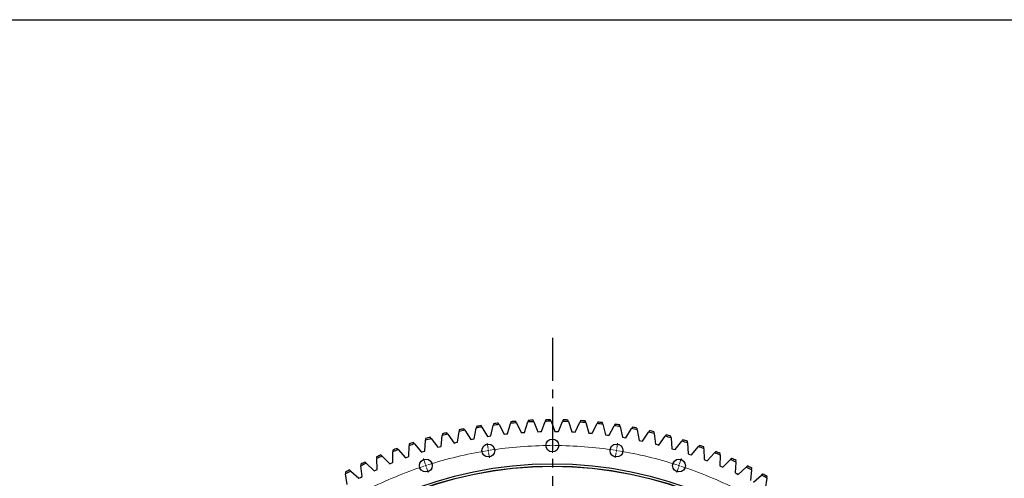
# Model space of a CAD drawing. Header units: millimetres. Extents: x -231 to 12958, y 35484 to 46070.
# Tile 8 of 16: x 1570 to 4100, y 44892 to 46070. Entities that reach past the tile are written whole.
import ezdxf

# ---------------------------------------------------------------- set-up
doc = ezdxf.new("R2010")
doc.units = ezdxf.units.MM
doc.header["$LTSCALE"] = 50
doc.linetypes.add('CENTER', pattern=[10.16, 6.35, -1.27, 1.27, -1.27])

msp = doc.modelspace()

# ---------------------------------------------------------------- linework, layer by layer
at = {"linetype": 'CENTER', "ltscale": 0.35}
msp.add_line((2939, 45253.2), (2939, 42594.6), dxfattribs=at)
at = {"color": 7, "linetype": 'Continuous', "lineweight": 25}
for p, q in [((2877, 45040.7), (2875.7, 45036.7)), ((2890.9, 45037.4), (2889.2, 45041.3)), ((2921.7, 45042.3), (2920.3, 45038.3)), ((2935.5, 45038.5), (2933.9, 45042.4)), ((2966.5, 45042.1), (2964.9, 45038.2)), ((2980.1, 45037.7), (2978.7, 45041.8)), ((3011.2, 45040.1), (3009.4, 45036.2)), ((2699.7, 45016.6), (2699.1, 45012.3)), ((2714, 45015.5), (2711.7, 45019.1)), ((2714, 45015.5), (2729, 44992)), ((2737.6, 44993.6), (2742.9, 45021.1)), ((2743.7, 45025.3), (2742.9, 45021.1)), ((2757.8, 45023.6), (2755.7, 45027.3)), ((2757.8, 45023.6), (2771.9, 44999.5)), ((2780.6, 45000.8), (2786.9, 45028)), ((2787.9, 45032.2), (2786.9, 45028)), ((2802, 45030), (2800, 45033.8)), ((2802, 45030), (2815.1, 45005.4)), ((2823.8, 45006.3), (2831.2, 45033.2)), ((2832.3, 45037.4), (2831.2, 45033.2)), ((2846.3, 45034.6), (2844.5, 45038.5)), ((2846.3, 45034.6), (2858.4, 45009.5)), ((2867.2, 45010.1), (2875.7, 45036.7)), ((2890.9, 45037.4), (2901.9, 45011.8)), ((2910.7, 45012.1), (2920.3, 45038.3)), ((2935.5, 45038.5), (2945.5, 45012.4)), ((2954.3, 45012.3), (2964.9, 45038.2)), ((2980.1, 45037.7), (2989, 45011.3)), ((2997.8, 45010.8), (3009.4, 45036.2)), ((3024.6, 45035.2), (3023.4, 45039.3)), ((3024.6, 45035.2), (3032.5, 45008.4)), ((3041.3, 45007.6), (3053.9, 45032.5)), ((3055.8, 45036.3), (3053.9, 45032.5)), ((3069, 45030.9), (3067.9, 45035)), ((3069, 45030.9), (3075.8, 45003.8)), ((3084.6, 45002.7), (3098.1, 45027)), ((3100.2, 45030.8), (3098.1, 45027)), ((3113.2, 45024.8), (3112.3, 45029)), ((3113.2, 45024.8), (3118.9, 44997.5)), ((3127.6, 44996), (3142.1, 45019.8)), ((3144.4, 45023.4), (3142.1, 45019.8)), ((3157.1, 45016.9), (3156.4, 45021.1)), ((3157.1, 45016.9), (3161.7, 44989.4)), ((2611, 44961.8), (2612.9, 44989.7)), ((2613.1, 44993.9), (2612.9, 44989.7)), ((2627.4, 44994), (2624.8, 44997.4)), ((2627.4, 44994), (2644.3, 44971.8)), ((2652.7, 44974.1), (2655.8, 45001.9)), ((2656.2, 45006.1), (2655.8, 45001.9)), ((2670.5, 45005.6), (2668, 45009.1)), ((2670.5, 45005.6), (2686.4, 44982.7)), ((2695, 44984.7), (2699.1, 45012.3)), ((2729, 44992), (2733.3, 44992.8)), ((2733.3, 44992.8), (2737.6, 44993.6)), ((2771.9, 44999.5), (2776.2, 45000.2)), ((2776.2, 45000.2), (2780.6, 45000.8)), ((2815.1, 45005.4), (2819.4, 45005.9)), ((2819.4, 45005.9), (2823.8, 45006.3)), ((2858.4, 45009.5), (2862.8, 45009.8)), ((2862.8, 45009.8), (2867.2, 45010.1)), ((2901.9, 45011.8), (2906.3, 45012)), ((2906.3, 45012), (2910.7, 45012.1)), ((2945.5, 45012.4), (2949.9, 45012.4)), ((2949.9, 45012.4), (2954.3, 45012.3)), ((2989, 45011.3), (2993.4, 45011.1)), ((2993.4, 45011.1), (2997.8, 45010.8)), ((3032.5, 45008.4), (3036.9, 45008)), ((3036.9, 45008), (3041.3, 45007.6)), ((3075.8, 45003.8), (3080.2, 45003.3)), ((3080.2, 45003.3), (3084.6, 45002.7)), ((3118.9, 44997.5), (3123.3, 44996.7)), ((3123.3, 44996.7), (3127.6, 44996)), ((3161.7, 44989.4), (3166, 44988.5)), ((3170.3, 44987.6), (3185.8, 45010.8)), ((3188.2, 45014.3), (3185.8, 45010.8)), ((3200.6, 45007.3), (3200.1, 45011.6)), ((3200.6, 45007.3), (3204.2, 44979.6)), ((3212.7, 44977.5), (3229.1, 45000)), ((3231.6, 45003.5), (3229.1, 45000)), ((3243.8, 44996), (3243.4, 45000.2)), ((3243.8, 44996), (3246.2, 44968.2)), ((3274.6, 44990.9), (3271.9, 44987.6)), ((2528.6, 44964.5), (2528.7, 44960.2)), ((2542.8, 44965.7), (2540, 44968.9)), ((2542.8, 44965.7), (2561.4, 44944.9)), ((2569.7, 44947.9), (2570.5, 44975.8)), ((2570.6, 44980), (2570.5, 44975.8)), ((2584.8, 44980.7), (2582.1, 44984)), ((2584.8, 44980.7), (2602.6, 44959.1)), ((2644.3, 44971.8), (2648.5, 44973)), ((2648.5, 44973), (2652.7, 44974.1)), ((2686.4, 44982.7), (2690.7, 44983.8)), ((2690.7, 44983.8), (2695, 44984.7)), ((3166, 44988.5), (3170.3, 44987.6)), ((3204.2, 44979.6), (3208.5, 44978.6)), ((3208.5, 44978.6), (3212.7, 44977.5)), ((3246.2, 44968.2), (3250.4, 44966.9)), ((3250.4, 44966.9), (3254.7, 44965.7)), ((3254.7, 44965.7), (3271.9, 44987.6)), ((3286.4, 44982.9), (3286.2, 44987.2)), ((3286.4, 44982.9), (3287.8, 44955.1)), ((3296.1, 44952.2), (3314.2, 44973.4)), ((3317, 44976.6), (3314.2, 44973.4)), ((3328.5, 44968.2), (3328.5, 44972.5)), ((3328.5, 44968.2), (3328.7, 44940.3)), ((2487.3, 44947.2), (2487.5, 44942.9)), ((2489, 44915.1), (2487.5, 44942.9)), ((2501.5, 44949), (2498.5, 44952.1)), ((2501.5, 44949), (2520.9, 44928.9)), ((2529, 44932.3), (2528.7, 44960.2)), ((2561.4, 44944.9), (2565.5, 44946.4)), ((2565.5, 44946.4), (2569.7, 44947.9)), ((2602.6, 44959.1), (2606.8, 44960.5)), ((2606.8, 44960.5), (2611, 44961.8)), ((3287.8, 44955.1), (3291.9, 44953.6)), ((3291.9, 44953.6), (3296.1, 44952.2)), ((3328.7, 44940.3), (3332.8, 44938.7)), ((3332.8, 44938.7), (3336.9, 44937.1)), ((3336.9, 44937.1), (3355.9, 44957.5)), ((3358.8, 44960.7), (3355.9, 44957.5)), ((3370, 44951.8), (3369.1, 44923.9)), ((3370, 44951.8), (3370.1, 44956)), ((3377.2, 44920.4), (3397, 44940)), ((3400, 44943.1), (3397, 44940)), ((2420.9, 44910.7), (2417.7, 44913.6)), ((2446.7, 44928.3), (2447.1, 44924.1)), ((2449.7, 44896.3), (2447.1, 44924.1)), ((2460.8, 44930.7), (2457.7, 44933.6)), ((2460.8, 44930.7), (2481, 44911.4)), ((2481, 44911.4), (2485, 44913.2)), ((2485, 44913.2), (2489, 44915.1)), ((2520.9, 44928.9), (2524.9, 44930.6)), ((2524.9, 44930.6), (2529, 44932.3)), ((3369.1, 44923.9), (3373.1, 44922.1)), ((3373.1, 44922.1), (3377.2, 44920.4)), ((3410.8, 44933.7), (3408.8, 44905.9)), ((3410.8, 44933.7), (3411.1, 44938)), ((3416.7, 44902), (3437.2, 44920.9)), ((3440.4, 44923.8), (3437.2, 44920.9)), ((3450.8, 44914), (3447.7, 44886.3)), ((3450.8, 44914), (3451.3, 44918.3)), ((2406.9, 44907.8), (2407.5, 44903.6)), ((2411.2, 44875.9), (2407.5, 44903.6)), ((2420.9, 44910.7), (2441.9, 44892.3)), ((2441.9, 44892.3), (2445.8, 44894.3)), ((2445.8, 44894.3), (2449.7, 44896.3)), ((3408.8, 44905.9), (3412.7, 44904)), ((3412.7, 44904), (3416.7, 44902)), ((3455.4, 44882.1), (3476.7, 44900.2)), ((3480, 44902.9), (3476.7, 44900.2)), ((3490, 44892.7), (3485.8, 44865.2)), ((3490, 44892.7), (3490.6, 44897))]:
    msp.add_line(p, q, dxfattribs=at)
at = {"color": 0, "linetype": 'Continuous', "lineweight": 18}
for p, q in [((2939, 44981.4), (2939, 44995.4)), ((2773.6, 44968.3), (2771.4, 44982.2)), ((2774.4, 44963.4), (2774, 44965.9)), ((2939, 44976.4), (2939, 44978.9)), ((2939, 44976.4), (2939, 44973.9)), ((2939, 44971.4), (2939, 44957.4)), ((3103.7, 44963.4), (3104, 44965.9)), ((3104.4, 44968.3), (3106.6, 44982.2)), ((2612.2, 44929.6), (2607.9, 44942.9)), ((2774.4, 44963.4), (2774.7, 44960.9)), ((2775.1, 44958.5), (2777.3, 44944.6)), ((3102.9, 44958.5), (3100.7, 44944.6)), ((3103.7, 44963.4), (3103.3, 44960.9)), ((3265.8, 44929.6), (3270.1, 44942.9)), ((2613.8, 44924.8), (2613, 44927.2)), ((2613.8, 44924.8), (2614.5, 44922.5)), ((2615.3, 44920.1), (2619.6, 44906.8)), ((3262.7, 44920.1), (3258.4, 44906.8)), ((3264.2, 44924.8), (3263.5, 44922.5)), ((3264.2, 44924.8), (3265, 44927.2))]:
    msp.add_line(p, q, dxfattribs=at)
msp.add_lwpolyline([(-231, 46070), (12958.1, 46070), (12958.1, 35483.9), (-231, 35483.9)], close=True)
at = {"color": 7, "linetype": 'Continuous', "lineweight": 25}
for centre, radius in [((2939, 44976.4), 16.5), ((2774.4, 44963.4), 16.5), ((3103.7, 44963.4), 16.5), ((2613.8, 44924.8), 16.5), ((3264.2, 44924.8), 16.5), ((2939, 43923.9), 1005.5), ((2939, 43923.9), 999.5), ((2939, 43923.9), 999)]:
    msp.add_circle(centre, radius, dxfattribs=at)
for radius, start, end in [(1118.6, 92.5539, 93.1786), (1118.6, 90.2609, 90.8856), (1118.6, 87.9679, 88.5926), (1118.6, 85.6749, 86.2996), (1114.6, 101.6476, 102.4288), (1118.6, 101.7259, 102.3506), (1114.6, 99.3546, 100.1358), (1118.6, 99.4329, 100.0576), (1114.6, 97.0616, 97.8428), (1118.6, 97.1399, 97.7646), (1114.6, 94.7686, 95.5498), (1118.6, 94.8469, 95.4716), (1114.6, 92.4756, 93.2568), (1114.6, 90.1826, 90.9638), (1114.6, 87.8897, 88.6709), (1114.6, 85.5967, 86.3779), (1114.6, 83.3037, 84.0849), (1118.6, 83.3819, 84.0066), (1114.6, 81.0107, 81.7919), (1118.6, 81.0889, 81.7136), (1114.6, 78.7177, 79.4989), (1118.6, 78.7959, 79.4206), (1114.6, 106.2336, 107.0148), (1118.6, 106.3119, 106.9365), (1114.6, 103.9406, 104.7218), (1118.6, 104.0189, 104.6436), (1114.6, 76.4247, 77.2059), (1118.6, 76.5029, 77.1276), (1114.6, 74.1317, 74.9129), (1118.6, 74.21, 74.8346), (1118.6, 71.917, 72.5416), (1118.6, 110.8979, 111.5225), (1114.6, 110.8196, 111.6008), (1114.6, 108.5266, 109.3078), (1118.6, 108.6049, 109.2295), (1114.6, 71.8387, 72.6199), (1114.6, 69.5457, 70.3269), (1118.6, 69.624, 70.2486), (1118.6, 113.1908, 113.8155), (1114.6, 113.1126, 113.8938), (1114.6, 67.2527, 68.0339), (1118.6, 67.331, 67.9557), (1114.6, 64.9597, 65.7409), (1118.6, 65.038, 65.6627), (1118.6, 117.7768, 118.4015), (1118.6, 115.4838, 116.1085), (1114.6, 115.4056, 116.1868), (1114.6, 62.6667, 63.4479), (1118.6, 62.745, 63.3697), (1114.6, 117.6986, 118.4798), (1114.6, 60.3737, 61.1549), (1118.6, 60.452, 61.0767)]:
    msp.add_arc((2939, 43923.9), radius, start, end, dxfattribs=at)
at = {"color": 0, "linetype": 'Continuous', "lineweight": 18}
for start, end in [(90.2722, 98.7278), (90, 90.1361), (89.8639, 90), (81.2722, 89.7278), (99.2722, 107.7278), (99, 99.1361), (98.8639, 99), (81, 81.1361), (80.8639, 81), (72.2722, 80.7278), (108.2722, 116.7278), (108, 108.1361), (107.8639, 108), (72, 72.1361), (71.8639, 72), (63.2722, 71.7278)]:
    msp.add_arc((2939, 43923.9), 1052.5, start, end, dxfattribs=at)

doc.saveas('drawing.dxf')
